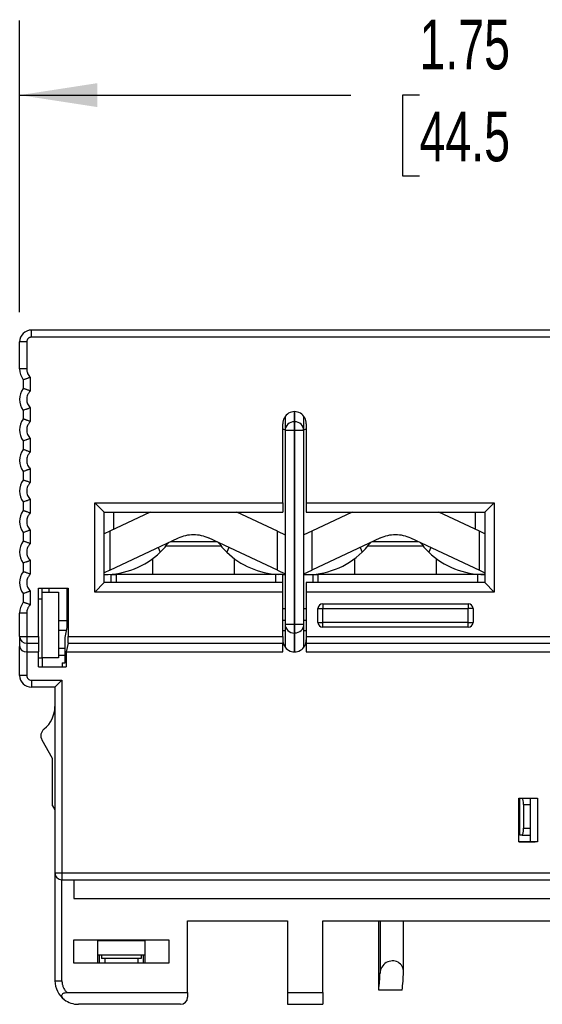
# Model space of a CAD drawing. Header units: inches. Extents: x 0.2 to 10.8, y 0.2 to 8.2.
# Tile 3 of 14: x 2.45 to 3.326, y 2.473 to 4.123. Entities that reach past the tile are written whole.
import ezdxf

# ---------------------------------------------------------------- set-up
doc = ezdxf.new("R2010")
doc.units = ezdxf.units.IN
doc.header["$MEASUREMENT"] = 0
doc.layers.add('DIMENSIONS', color=140, linetype='Continuous', lineweight=25)
doc.styles.add('SLDTEXTSTYLE0', font='TXT', dxfattribs={"width": 0.7})
doc.dimstyles.new('SLDDIMSTYLE0', dxfattribs={"dimtxt": 0.084961, "dimasz": 0.13, "dimexe": 0, "dimexo": 0.0625, "dimgap": 0.02124, "dimtad": 0, "dimtih": 1, "dimtoh": 1, "dimrnd": 1e-09, "dimzin": 12, "dimdsep": 46, "dimtxsty": 'SLDTEXTSTYLE0', "dimsah": 1, "dimcen": 0.09, "dimadec": 0, "dimazin": 3, "dimtfac": 1, "dimtofl": 0, "dimtmove": 0, "dimatfit": 3, "dimfxl": 0, "dimfrac": 2, "dimtolj": 1, "dimtzin": 12, "dimarcsym": 0})

# ---------------------------------------------------------------- blocks, each defined once
blk = doc.blocks.new('_D')
at = {"layer": 'DIMENSIONS'}
for p, q in [((2.4498, 3.6332), (2.4498, 4.1217)), ((4.2018, 3.6332), (4.2018, 4.1217)), ((2.4498, 3.9967), (3.0048, 3.9967)), ((3.1199, 3.9967), (3.0914, 3.9967)), ((3.0914, 3.9967), (3.0914, 3.8616)), ((3.3724, 3.9967), (3.4009, 3.9967)), ((3.4009, 3.9967), (3.4009, 3.8616)), ((4.2018, 3.9967), (3.4875, 3.9967)), ((3.0914, 3.8616), (3.1199, 3.8616)), ((3.4009, 3.8616), (3.3724, 3.8616))]:
    blk.add_line(p, q, dxfattribs=at)
for points in [[(2.4498, 3.9967), (2.5798, 3.9767), (2.5798, 4.0167)], [(4.2018, 3.9967), (4.0718, 4.0167), (4.0718, 3.9767)]]:
    blk.add_solid(points, dxfattribs=at)
at = {"layer": 'DIMENSIONS', "char_height": 0.08333, "attachment_point": 1, "style": 'SLDTEXTSTYLE0'}
for s, insert in [('1.75', (3.1199, 4.1231)), ('44.5', (3.1199, 3.9691))]:
    blk.add_mtext(s, dxfattribs=dict(at, insert=insert))

msp = doc.modelspace()

# ---------------------------------------------------------------- linework, layer by layer
for p, q in [((4.1821, 3.6029), (2.4695, 3.6029)), ((2.4695, 3.591), (2.4695, 3.6029)), ((2.4498, 3.5379), (2.4498, 3.5832)), ((2.4617, 3.5832), (2.4498, 3.5832)), ((2.4617, 3.5832), (2.4617, 3.5379)), ((4.1821, 3.591), (2.4695, 3.591)), ((2.4617, 3.5379), (2.4498, 3.5379)), ((2.4558, 3.5195), (2.4558, 3.5051)), ((2.4676, 3.5238), (2.4676, 3.5008)), ((2.4558, 3.4684), (2.4558, 3.4539)), ((2.4676, 3.4727), (2.4676, 3.4496)), ((2.9103, 3.4494), (2.9103, 3.4662)), ((2.9107, 3.4662), (2.9107, 3.4494)), ((2.8947, 3.4545), (2.8947, 3.4344)), ((2.9103, 3.4438), (2.9103, 3.4494)), ((2.9103, 3.4494), (2.9107, 3.4494)), ((2.9107, 3.4494), (2.9107, 3.4344)), ((2.9262, 3.4344), (2.9262, 3.4545)), ((2.8908, 3.3135), (2.8908, 3.4458)), ((2.8908, 3.4372), (2.8947, 3.4355)), ((2.9103, 3.4344), (2.8947, 3.4344)), ((2.8947, 3.4344), (2.8947, 3.1103)), ((2.9103, 3.4344), (2.9103, 3.4438)), ((2.9103, 3.1103), (2.9103, 3.4344)), ((2.9107, 3.4344), (2.9103, 3.4344)), ((2.9217, 3.4344), (2.9107, 3.4344)), ((2.9107, 3.4344), (2.9107, 3.1103)), ((2.9262, 3.4344), (2.9217, 3.4344)), ((2.9262, 3.4355), (2.9302, 3.4372)), ((2.9262, 3.1103), (2.9262, 3.4344)), ((2.9302, 3.4458), (2.9302, 3.3135)), ((2.4558, 3.4172), (2.4558, 3.4027)), ((2.4676, 3.4215), (2.4676, 3.3984)), ((2.4676, 3.3703), (2.4676, 3.3472)), ((2.4558, 3.366), (2.4558, 3.3515)), ((2.4676, 3.3191), (2.4676, 3.296)), ((2.4558, 3.3148), (2.4558, 3.3003)), ((2.5758, 3.3135), (2.8908, 3.3135)), ((2.5758, 3.1639), (2.5758, 3.3135)), ((2.5758, 3.3135), (2.5916, 3.2977)), ((2.8908, 3.3135), (2.8908, 3.2977)), ((2.9302, 3.3135), (3.2451, 3.3135)), ((2.9302, 3.3135), (2.9302, 3.2977)), ((3.2451, 3.3135), (3.2294, 3.2977)), ((3.2451, 3.3135), (3.2451, 3.1639)), ((2.5916, 3.1796), (2.5916, 3.2977)), ((2.5916, 3.2977), (2.8908, 3.2977)), ((2.6688, 3.2977), (2.6007, 3.2657)), ((2.6073, 3.2977), (2.6073, 3.2688)), ((2.8817, 3.2657), (2.8136, 3.2977)), ((2.9302, 3.2977), (3.2294, 3.2977)), ((3.0073, 3.2977), (2.9393, 3.2657)), ((3.2203, 3.2657), (3.1522, 3.2977)), ((3.2136, 3.2688), (3.2136, 3.2977)), ((3.2294, 3.2977), (3.2294, 3.1796)), ((2.4676, 3.2679), (2.4676, 3.2449)), ((2.4558, 3.2636), (2.4558, 3.2492)), ((2.6007, 3.2657), (2.5916, 3.2614)), ((2.6007, 3.2657), (2.6007, 3.2005)), ((2.6007, 3.2005), (2.7161, 3.2547)), ((2.8817, 3.2005), (2.7663, 3.2547)), ((2.8817, 3.2005), (2.8817, 3.2657)), ((2.8817, 3.2657), (2.8947, 3.2596)), ((2.9393, 3.2657), (2.9262, 3.2596)), ((2.9393, 3.2657), (2.9393, 3.2005)), ((3.0546, 3.2547), (2.9393, 3.2005)), ((3.1049, 3.2547), (3.2203, 3.2005)), ((3.2203, 3.2005), (3.2203, 3.2657)), ((3.2294, 3.2614), (3.2203, 3.2657)), ((2.6819, 3.2386), (2.6855, 3.2309)), ((2.7412, 3.2406), (2.6941, 3.2406)), ((2.7029, 3.2485), (2.7795, 3.2485)), ((2.7878, 3.2406), (2.7412, 3.2406)), ((2.8005, 3.2386), (2.7969, 3.2309)), ((3.0205, 3.2386), (3.0241, 3.2309)), ((3.1267, 3.2406), (3.0327, 3.2406)), ((3.0415, 3.2485), (3.1181, 3.2485)), ((3.1391, 3.2386), (3.1355, 3.2309)), ((2.6723, 3.2197), (2.6723, 3.1934)), ((2.8101, 3.1934), (2.8101, 3.2197)), ((3.0109, 3.2197), (3.0109, 3.1934)), ((3.1487, 3.1934), (3.1487, 3.2197)), ((2.4558, 3.2124), (2.4558, 3.198)), ((2.4676, 3.2167), (2.4676, 3.1937)), ((2.6007, 3.2005), (2.5916, 3.1962)), ((2.6034, 3.1796), (2.6034, 3.1934)), ((2.6034, 3.1934), (2.6113, 3.1934)), ((2.879, 3.1934), (2.6113, 3.1934)), ((2.6113, 3.1934), (2.6113, 3.1796)), ((2.879, 3.1796), (2.879, 3.1934)), ((2.8908, 3.1934), (2.879, 3.1934)), ((2.8817, 3.2005), (2.8947, 3.1943)), ((2.8908, 3.1796), (2.8908, 3.1934)), ((2.8908, 3.1932), (2.8947, 3.1933)), ((2.9262, 3.1943), (2.9393, 3.2005)), ((2.942, 3.1796), (2.942, 3.1934)), ((2.942, 3.1934), (2.9498, 3.1934)), ((3.2176, 3.1934), (2.9498, 3.1934)), ((2.9498, 3.1934), (2.9498, 3.1796)), ((3.2176, 3.1796), (3.2176, 3.1934)), ((3.2294, 3.1934), (3.2176, 3.1934)), ((3.2203, 3.2005), (3.2294, 3.1962)), ((2.4813, 3.1706), (2.5313, 3.1706)), ((2.4813, 3.0894), (2.4813, 3.1706)), ((2.4873, 3.1639), (2.4873, 3.1706)), ((2.4991, 3.1639), (2.4991, 3.1706)), ((2.5297, 3.1044), (2.5297, 3.1706)), ((2.5313, 3.1706), (2.5313, 3.0894)), ((2.5758, 3.1639), (2.5916, 3.1796)), ((2.8908, 3.1796), (2.5916, 3.1796)), ((2.8908, 3.1639), (2.8908, 3.1796)), ((3.2294, 3.1796), (2.9302, 3.1796)), ((2.9302, 3.1796), (2.9302, 3.1639)), ((3.2451, 3.1639), (3.2294, 3.1796)), ((2.4558, 3.1613), (2.4558, 3.1468)), ((2.4676, 3.1656), (2.4676, 3.1425)), ((2.4873, 3.1521), (2.4813, 3.1521)), ((2.4873, 3.1639), (2.4991, 3.1639)), ((2.4873, 3.0536), (2.4873, 3.1639)), ((2.4991, 3.1639), (2.5148, 3.1639)), ((2.5148, 3.1639), (2.5148, 3.1162)), ((2.8908, 3.1639), (2.5758, 3.1639)), ((2.8908, 3.0894), (2.8908, 3.1639)), ((2.9302, 3.1639), (2.9302, 3.0894)), ((3.2451, 3.1639), (2.9302, 3.1639)), ((2.8908, 3.1363), (2.8947, 3.1363)), ((2.9262, 3.1363), (2.9302, 3.1363)), ((2.9498, 3.1363), (2.9577, 3.1363)), ((2.9498, 3.1127), (2.9498, 3.1363)), ((2.9577, 3.1442), (2.9577, 3.1419)), ((2.9577, 3.1442), (3.2018, 3.1442)), ((2.9577, 3.1419), (2.9577, 3.1363)), ((2.9577, 3.1363), (3.2018, 3.1363)), ((2.9577, 3.1127), (2.9577, 3.1363)), ((3.2018, 3.1442), (3.2018, 3.1419)), ((3.2018, 3.1419), (3.2018, 3.1363)), ((3.2097, 3.1363), (3.2018, 3.1363)), ((3.2018, 3.1127), (3.2018, 3.1363)), ((3.2097, 3.1363), (3.2097, 3.1127)), ((2.4498, 3.0894), (2.4498, 3.1284)), ((2.4617, 3.1284), (2.4498, 3.1284)), ((2.4617, 3.1284), (2.4617, 3.0894)), ((2.5148, 3.1162), (2.5297, 3.1162)), ((2.5148, 3.1162), (2.5148, 3.0994)), ((2.5263, 3.0875), (2.5297, 3.1044)), ((2.8947, 3.1162), (2.8908, 3.1162)), ((2.8947, 3.1103), (2.9103, 3.1103)), ((2.8947, 3.1103), (2.8947, 3.0733)), ((2.9103, 3.1103), (2.9107, 3.1103)), ((2.9103, 3.1008), (2.9103, 3.1103)), ((2.9107, 3.1103), (2.9107, 3.0952)), ((2.9107, 3.1103), (2.9262, 3.1103)), ((2.9302, 3.1162), (2.9262, 3.1162)), ((2.9262, 3.0733), (2.9262, 3.1103)), ((2.9498, 3.1127), (2.9577, 3.1127)), ((2.9577, 3.1071), (2.9577, 3.1127)), ((3.2018, 3.1127), (2.9577, 3.1127)), ((2.9577, 3.1048), (2.9577, 3.1071)), ((3.2018, 3.1048), (2.9577, 3.1048)), ((3.2018, 3.1048), (3.2018, 3.1127)), ((3.2018, 3.1127), (3.2074, 3.1127)), ((3.2074, 3.1127), (3.2097, 3.1127)), ((2.4498, 3.0894), (2.4617, 3.0894)), ((2.4498, 3.0894), (2.4498, 3.0725)), ((2.4617, 3.0894), (2.4813, 3.0894)), ((2.4617, 3.0894), (2.4617, 3.0822)), ((2.4813, 3.0894), (2.4813, 3.078)), ((2.5287, 3.0994), (2.5148, 3.0994)), ((2.5148, 3.0994), (2.5148, 3.0694)), ((2.5263, 3.0454), (2.5263, 3.0875)), ((2.5313, 3.0894), (2.8908, 3.0894)), ((2.8908, 3.0994), (2.8947, 3.0994)), ((2.8908, 3.0894), (2.8908, 3.078)), ((2.9103, 3.0952), (2.9103, 3.1008)), ((2.9107, 3.0952), (2.9103, 3.0952)), ((2.9103, 3.0635), (2.9103, 3.0952)), ((2.9107, 3.0952), (2.9107, 3.0635)), ((2.9262, 3.0994), (2.9302, 3.0994)), ((2.9302, 3.0894), (3.7215, 3.0894)), ((2.9302, 3.0894), (2.9302, 3.078)), ((2.4498, 3.0241), (2.4498, 3.0725)), ((2.4617, 3.0822), (2.4617, 3.078)), ((2.4617, 3.078), (2.4813, 3.078)), ((2.4617, 3.078), (2.4617, 3.0635)), ((2.4813, 3.078), (2.4813, 3.0635)), ((2.5148, 3.0694), (2.5148, 3.0576)), ((2.5263, 3.0694), (2.5148, 3.0694)), ((2.5309, 3.078), (2.528, 3.0635)), ((2.5309, 3.078), (2.8908, 3.078)), ((2.8908, 3.0635), (2.8908, 3.078)), ((2.8947, 3.0733), (2.8947, 3.0716)), ((2.9262, 3.0716), (2.9262, 3.0733)), ((2.9302, 3.078), (3.7215, 3.078)), ((2.9302, 3.078), (2.9302, 3.0635)), ((2.4617, 3.0635), (2.4813, 3.0635)), ((2.4617, 3.0635), (2.4617, 3.0241)), ((2.4813, 3.0387), (2.4813, 3.0635)), ((2.4813, 3.0536), (2.4873, 3.0536)), ((2.5148, 3.0536), (2.4873, 3.0536)), ((2.4873, 3.0536), (2.4873, 3.0387)), ((2.5263, 3.0576), (2.5148, 3.0576)), ((2.5148, 3.0576), (2.5148, 3.0536)), ((2.528, 3.0635), (2.528, 3.0387)), ((2.528, 3.0635), (2.8908, 3.0635)), ((2.9302, 3.0635), (3.7215, 3.0635)), ((2.4813, 3.0387), (2.528, 3.0387)), ((2.5211, 3.0454), (2.5211, 3.0387)), ((2.5211, 3.0454), (2.5263, 3.0454)), ((2.4617, 3.0241), (2.4498, 3.0241)), ((2.4695, 3.0162), (2.5207, 3.0162)), ((2.4695, 3.0162), (2.4695, 3.0044)), ((2.5089, 3.0044), (2.4695, 3.0044)), ((2.5089, 3.0044), (2.5207, 3.0162)), ((2.5089, 3.0044), (2.5089, 2.6934)), ((2.5207, 3.0162), (2.5207, 2.6934)), ((2.505, 2.8849), (2.4873, 2.9156)), ((2.505, 2.8056), (2.505, 2.8849)), ((2.505, 2.8056), (2.5089, 2.7988)), ((3.2865, 2.745), (3.2865, 2.8186)), ((3.2865, 2.8186), (3.318, 2.8186)), ((3.2884, 2.8181), (3.2865, 2.8181)), ((3.2884, 2.7564), (3.2884, 2.8181)), ((3.2943, 2.8076), (3.3061, 2.8076)), ((3.2943, 2.8076), (3.2943, 2.7682)), ((3.3061, 2.8076), (3.3061, 2.8186)), ((3.314, 2.8181), (3.3061, 2.8181)), ((3.3061, 2.7682), (3.3061, 2.8076)), ((3.314, 2.8173), (3.314, 2.8181)), ((3.318, 2.8186), (3.318, 2.745)), ((3.2918, 2.7564), (3.2884, 2.7564)), ((3.2918, 2.7564), (3.3061, 2.7564)), ((3.2943, 2.7682), (3.3061, 2.7682)), ((3.3061, 2.7564), (3.3061, 2.7682)), ((3.3061, 2.7455), (3.3061, 2.7564)), ((3.2865, 2.7455), (3.314, 2.7455)), ((3.318, 2.745), (3.2865, 2.745)), ((3.314, 2.7455), (3.314, 2.7465)), ((2.5089, 2.6934), (2.5207, 2.6934)), ((2.5089, 2.6934), (2.5089, 2.5123)), ((2.5207, 2.6934), (2.5207, 2.6816)), ((2.5207, 2.6934), (4.131, 2.6934)), ((2.5207, 2.6816), (4.131, 2.6816)), ((2.5207, 2.5123), (2.5207, 2.6816)), ((2.5404, 2.6816), (2.5404, 2.6501)), ((2.5404, 2.6501), (4.1428, 2.6501)), ((2.7313, 2.6127), (2.8987, 2.6127)), ((2.7313, 2.4926), (2.7313, 2.6127)), ((2.8987, 2.6127), (2.8987, 2.4926)), ((2.9577, 2.6127), (3.6939, 2.6127)), ((2.9577, 2.4926), (2.9577, 2.6127)), ((3.0517, 2.4972), (3.0517, 2.6127)), ((3.0539, 2.6127), (3.0539, 2.5254)), ((3.0932, 2.5276), (3.0932, 2.6127)), ((2.5404, 2.5812), (2.6998, 2.5812)), ((2.5404, 2.5418), (2.5404, 2.5812)), ((2.5808, 2.5418), (2.5808, 2.5812)), ((2.6595, 2.5792), (2.5808, 2.5792)), ((2.5833, 2.5792), (2.5833, 2.5812)), ((2.5867, 2.5812), (2.5867, 2.5792)), ((2.6536, 2.5812), (2.6536, 2.5792)), ((2.6569, 2.5792), (2.6569, 2.5812)), ((2.6595, 2.5812), (2.6595, 2.5418)), ((2.6998, 2.5812), (2.6998, 2.5418)), ((2.6998, 2.5418), (2.5404, 2.5418)), ((2.5808, 2.5556), (2.6595, 2.5556)), ((2.5833, 2.5556), (2.5833, 2.5418)), ((2.5867, 2.5556), (2.5867, 2.5497)), ((2.6536, 2.5497), (2.5867, 2.5497)), ((2.5926, 2.5497), (2.5926, 2.5418)), ((2.6477, 2.5497), (2.6477, 2.5418)), ((2.6536, 2.5556), (2.6536, 2.5497)), ((2.6569, 2.5556), (2.6569, 2.5418)), ((2.5089, 2.5123), (2.5207, 2.5123)), ((2.529, 2.4926), (2.7313, 2.4926)), ((2.7313, 2.4926), (2.7313, 2.4847)), ((2.8987, 2.4926), (2.9577, 2.4926)), ((2.8987, 2.4926), (2.8987, 2.4729)), ((2.9577, 2.4926), (2.9577, 2.4729)), ((3.0516, 2.4972), (3.0516, 2.4966)), ((3.0516, 2.4966), (3.0517, 2.4966)), ((3.091, 2.4966), (3.0517, 2.4966)), ((2.7195, 2.4729), (2.5483, 2.4729)), ((2.8987, 2.4729), (2.9577, 2.4729))]:
    msp.add_line(p, q)
for centre, radius, start, end in [((2.4695, 3.5832), 0.0197, 90, 180), ((2.4813, 3.5379), 0.0315, 180, 215.6591), ((2.4813, 3.4867), 0.0315, 144.3409, 215.6591), ((2.4813, 3.4355), 0.0315, 144.3409, 215.6591), ((2.91, 3.4341), 0.0153, 89.0242, 178.9898), ((2.9109, 3.4341), 0.0153, 1.0102, 90.9758), ((2.4813, 3.3843), 0.0315, 144.3409, 215.6591), ((2.4813, 3.3332), 0.0315, 144.3409, 215.6591), ((2.4813, 3.282), 0.0315, 144.3409, 215.6591), ((2.4813, 3.2308), 0.0315, 144.3409, 215.6591), ((2.5924, 3.3271), 0.1339, 269.643, 314.063), ((2.89, 3.3271), 0.1339, 225.937, 267.114), ((2.931, 3.3271), 0.1339, 267.9574, 314.063), ((3.2285, 3.3271), 0.1339, 225.937, 270.357), ((2.4813, 3.1796), 0.0315, 144.3409, 215.6591), ((2.4813, 3.1284), 0.0315, 144.3409, 180), ((2.9577, 3.1363), 0.00787, 90, 180), ((3.2018, 3.1363), 0.00787, 0, 90), ((2.91, 3.1105), 0.0153, 181.0102, 270.9758), ((2.9115, 3.1103), 0.0148, 313.759, 359.8192), ((2.9577, 3.1127), 0.00787, 180, 270), ((3.2018, 3.1127), 0.00787, 270, 0), ((2.4615, 3.0896), 0.0116, 181.0102, 270.9758), ((2.9107, 3.1111), 0.0158, 269.8371, 313.7756), ((2.4695, 3.0241), 0.0197, 180, 270), ((2.4607, 2.9721), 0.0482, 308.6558, 0), ((2.5, 2.9229), 0.0147, 128.6558, 210), ((2.5207, 2.6934), 0.0118, 180, 225), ((2.5207, 2.6934), 0.0118, 225, 270), ((2.5483, 2.5123), 0.0394, 180, 233.1301), ((2.5483, 2.5123), 0.0394, 233.1301, 270), ((2.7195, 2.4847), 0.0118, 270, 0)]:
    msp.add_arc(centre, radius, start, end)
for centre, major_axis, ratio, start_param, end_param in [((2.9105, 3.4458), (0, -0.0204), 0.965926, 1.570796, 4.712389), ((2.9103, 3.4545), (0, 0.0161), 0.965926, 1.299452, 1.570796), ((2.9107, 3.4545), (0, -0.0161), 0.965926, 1.570796, 1.84214), ((2.5307, 3.0894), (0, 0.0118), 0.052805, 3.403392, 4.712389), ((2.4617, 3.0725), (0.0118, 0), 0.767327, 3.141593, 4.712389), ((2.9105, 3.0839), (0, -0.0204), 0.965926, 4.712389, 7.853982), ((2.9103, 3.0733), (0, 0.0161), 0.965926, 1.570796, 1.681531), ((2.9107, 3.0733), (0, -0.0161), 0.965926, 1.460062, 1.570796), ((3.2918, 2.8076), (0, 0.0118), 0.214286, 4.712389, 5.915977), ((3.2918, 2.7682), (0, 0.0118), 0.214286, 3.141593, 4.712389), ((3.0735, 2.5261), (0.0144, 0.0144), 0.927991, 5.495391, 8.636984), ((2.6585, 2.5116), (0.29, 0.29), 0.927991, 5.424062, 5.495391), ((2.6585, 2.5116), (0.3189, 0.3189), 0.927991, 5.425855, 5.495391)]:
    msp.add_ellipse(centre, major_axis=major_axis, ratio=ratio, start_param=start_param, end_param=end_param)
for points, knots in [([(2.4695, 3.591), (2.469, 3.591), (2.468, 3.591), (2.4665, 3.5905), (2.4651, 3.5898), (2.4636, 3.5885), (2.462, 3.5863), (2.4618, 3.5842), (2.4617, 3.5832)], [0, 0, 0, 0, 0.1271995, 0.2497457, 0.3726998, 0.5010746, 0.7497435, 1, 1, 1, 1]), ([(2.4617, 3.5379), (2.4617, 3.537), (2.4618, 3.5353), (2.4623, 3.5327), (2.4633, 3.5299), (2.4649, 3.5267), (2.4667, 3.5248), (2.4676, 3.5238)], [0, 0, 0, 0, 0.16657, 0.332321, 0.500198, 0.749369, 1, 1, 1, 1]), ([(2.4676, 3.5238), (2.4669, 3.5236), (2.4657, 3.523), (2.4638, 3.5223), (2.4622, 3.5217), (2.4607, 3.5212), (2.4586, 3.5205), (2.4563, 3.5197), (2.4559, 3.5196), (2.4558, 3.5195)], [0, 0, 0, 0, 0.109535, 0.214071, 0.313686, 0.408473, 0.498538, 0.753893, 1, 1, 1, 1]), ([(2.4676, 3.5008), (2.4669, 3.5011), (2.4655, 3.5016), (2.4634, 3.5024), (2.4614, 3.5031), (2.4596, 3.5038), (2.458, 3.5043), (2.4567, 3.5047), (2.4559, 3.505), (2.4558, 3.5051), (2.4558, 3.5051)], [0, 0, 0, 0, 0.1161957, 0.2351783, 0.3566472, 0.4803946, 0.6063656, 0.7347012, 0.8657445, 1, 1, 1, 1]), ([(2.4676, 3.5008), (2.467, 3.5001), (2.4658, 3.4989), (2.4643, 3.4967), (2.463, 3.494), (2.4619, 3.4906), (2.4615, 3.4867), (2.4619, 3.4828), (2.4631, 3.4791), (2.4649, 3.4756), (2.4667, 3.4736), (2.4676, 3.4727)], [0, 0, 0, 0, 0.082965, 0.16586, 0.250139, 0.373673, 0.500084, 0.623615, 0.750026, 0.874287, 1, 1, 1, 1]), ([(2.4676, 3.4727), (2.4669, 3.4724), (2.4657, 3.4719), (2.4638, 3.4712), (2.4622, 3.4705), (2.4607, 3.47), (2.4586, 3.4693), (2.4563, 3.4685), (2.4559, 3.4684), (2.4558, 3.4684)], [0, 0, 0, 0, 0.109535, 0.214071, 0.313686, 0.408473, 0.498538, 0.753893, 1, 1, 1, 1]), ([(2.4676, 3.4496), (2.4669, 3.4499), (2.4655, 3.4504), (2.4634, 3.4512), (2.4614, 3.452), (2.4596, 3.4526), (2.458, 3.4531), (2.4567, 3.4536), (2.4559, 3.4538), (2.4558, 3.4539), (2.4558, 3.4539)], [0, 0, 0, 0, 0.116196, 0.235178, 0.356647, 0.480395, 0.606366, 0.734701, 0.865745, 1, 1, 1, 1]), ([(2.4676, 3.4496), (2.467, 3.449), (2.4658, 3.4477), (2.4643, 3.4455), (2.463, 3.4428), (2.4619, 3.4395), (2.4615, 3.4356), (2.4619, 3.4316), (2.4631, 3.4279), (2.4649, 3.4244), (2.4667, 3.4224), (2.4676, 3.4215)], [0, 0, 0, 0, 0.082965, 0.16586, 0.250139, 0.373673, 0.500084, 0.623615, 0.750026, 0.874287, 1, 1, 1, 1]), ([(2.4676, 3.4215), (2.4669, 3.4212), (2.4657, 3.4207), (2.4638, 3.42), (2.4622, 3.4194), (2.4607, 3.4188), (2.4586, 3.4181), (2.4563, 3.4174), (2.4559, 3.4172), (2.4558, 3.4172)], [0, 0, 0, 0, 0.109535, 0.214071, 0.313686, 0.408473, 0.498538, 0.753893, 1, 1, 1, 1]), ([(2.4676, 3.3984), (2.4669, 3.3987), (2.4655, 3.3993), (2.4634, 3.4001), (2.4614, 3.4008), (2.4596, 3.4014), (2.458, 3.402), (2.4567, 3.4024), (2.4559, 3.4027), (2.4558, 3.4027), (2.4558, 3.4027)], [0, 0, 0, 0, 0.1161957, 0.2351783, 0.3566472, 0.4803946, 0.6063656, 0.7347012, 0.8657445, 1, 1, 1, 1]), ([(2.4676, 3.3984), (2.467, 3.3978), (2.4658, 3.3965), (2.4643, 3.3943), (2.463, 3.3916), (2.4619, 3.3883), (2.4615, 3.3844), (2.4619, 3.3804), (2.4631, 3.3767), (2.4649, 3.3732), (2.4667, 3.3713), (2.4676, 3.3703)], [0, 0, 0, 0, 0.0829651, 0.1658602, 0.2501394, 0.3736726, 0.5000838, 0.6236146, 0.7500259, 0.8742872, 1, 1, 1, 1]), ([(2.4676, 3.3703), (2.4669, 3.37), (2.4657, 3.3695), (2.4638, 3.3688), (2.4622, 3.3682), (2.4607, 3.3676), (2.4586, 3.3669), (2.4563, 3.3662), (2.4559, 3.366), (2.4558, 3.366)], [0, 0, 0, 0, 0.109535, 0.214071, 0.313686, 0.408473, 0.498538, 0.753893, 1, 1, 1, 1]), ([(2.4676, 3.3472), (2.4669, 3.3475), (2.4655, 3.3481), (2.4634, 3.3489), (2.4614, 3.3496), (2.4596, 3.3502), (2.458, 3.3508), (2.4567, 3.3512), (2.4559, 3.3515), (2.4558, 3.3515), (2.4558, 3.3515)], [0, 0, 0, 0, 0.116196, 0.235178, 0.356647, 0.480395, 0.606366, 0.734701, 0.865745, 1, 1, 1, 1]), ([(2.4676, 3.3472), (2.467, 3.3466), (2.4658, 3.3453), (2.4643, 3.3432), (2.463, 3.3405), (2.4619, 3.3371), (2.4615, 3.3332), (2.4619, 3.3293), (2.4631, 3.3255), (2.4649, 3.322), (2.4667, 3.3201), (2.4676, 3.3191)], [0, 0, 0, 0, 0.0829651, 0.1658602, 0.2501394, 0.3736726, 0.5000838, 0.6236146, 0.7500259, 0.8742872, 1, 1, 1, 1]), ([(2.4676, 3.3191), (2.4669, 3.3188), (2.4657, 3.3183), (2.4638, 3.3176), (2.4622, 3.317), (2.4607, 3.3165), (2.4586, 3.3157), (2.4563, 3.315), (2.4559, 3.3149), (2.4558, 3.3148)], [0, 0, 0, 0, 0.1095346, 0.2140705, 0.3136864, 0.4084735, 0.4985376, 0.7538927, 1, 1, 1, 1]), ([(2.4676, 3.296), (2.4669, 3.2963), (2.4655, 3.2969), (2.4634, 3.2977), (2.4614, 3.2984), (2.4596, 3.2991), (2.458, 3.2996), (2.4567, 3.3), (2.4559, 3.3003), (2.4558, 3.3003), (2.4558, 3.3003)], [0, 0, 0, 0, 0.116196, 0.235178, 0.356647, 0.480395, 0.606366, 0.734701, 0.865745, 1, 1, 1, 1]), ([(2.4676, 3.296), (2.467, 3.2954), (2.4658, 3.2942), (2.4643, 3.292), (2.463, 3.2893), (2.4619, 3.2859), (2.4615, 3.282), (2.4619, 3.2781), (2.4631, 3.2743), (2.4649, 3.2708), (2.4667, 3.2689), (2.4676, 3.2679)], [0, 0, 0, 0, 0.082965, 0.16586, 0.250139, 0.373673, 0.500084, 0.623615, 0.750026, 0.874287, 1, 1, 1, 1]), ([(2.4676, 3.2679), (2.4669, 3.2677), (2.4657, 3.2671), (2.4638, 3.2664), (2.4622, 3.2658), (2.4607, 3.2653), (2.4586, 3.2646), (2.4563, 3.2638), (2.4559, 3.2637), (2.4558, 3.2636)], [0, 0, 0, 0, 0.109535, 0.214071, 0.313686, 0.408473, 0.498538, 0.753893, 1, 1, 1, 1]), ([(2.7161, 3.2547), (2.72, 3.2566), (2.7241, 3.258), (2.7325, 3.2598), (2.7369, 3.2603), (2.7498, 3.2603), (2.7584, 3.2584), (2.7663, 3.2547)], [0, 0, 0, 0, 0.25, 0.25, 0.5, 0.5, 1, 1, 1, 1]), ([(3.0546, 3.2547), (3.0586, 3.2566), (3.0627, 3.258), (3.0711, 3.2598), (3.0754, 3.2603), (3.0884, 3.2603), (3.097, 3.2584), (3.1049, 3.2547)], [0, 0, 0, 0, 0.25, 0.25, 0.5, 0.5, 1, 1, 1, 1]), ([(2.4676, 3.2449), (2.4669, 3.2451), (2.4655, 3.2457), (2.4634, 3.2465), (2.4614, 3.2472), (2.4596, 3.2479), (2.458, 3.2484), (2.4567, 3.2488), (2.4559, 3.2491), (2.4558, 3.2491), (2.4558, 3.2492)], [0, 0, 0, 0, 0.116196, 0.235178, 0.356647, 0.480395, 0.606366, 0.734701, 0.865745, 1, 1, 1, 1]), ([(2.4676, 3.2449), (2.467, 3.2442), (2.4658, 3.243), (2.4643, 3.2408), (2.463, 3.2381), (2.4619, 3.2347), (2.4615, 3.2308), (2.4619, 3.2269), (2.4631, 3.2232), (2.4649, 3.2196), (2.4667, 3.2177), (2.4676, 3.2167)], [0, 0, 0, 0, 0.082965, 0.16586, 0.250139, 0.373673, 0.500084, 0.623615, 0.750026, 0.874287, 1, 1, 1, 1]), ([(2.6855, 3.2309), (2.6894, 3.2347), (2.693, 3.2386), (2.6981, 3.2449), (2.6997, 3.247), (2.6997, 3.247)], [0, 0, 0, 0, 0.5, 0.5, 1, 1, 1, 1]), ([(2.7827, 3.247), (2.7827, 3.247), (2.7843, 3.2449), (2.7894, 3.2386), (2.793, 3.2347), (2.7969, 3.2309)], [0, 0, 0, 0, 0.5, 0.5, 1, 1, 1, 1]), ([(3.0241, 3.2309), (3.028, 3.2347), (3.0315, 3.2386), (3.0367, 3.2449), (3.0383, 3.247), (3.0383, 3.247)], [0, 0, 0, 0, 0.5, 0.5, 1, 1, 1, 1]), ([(3.1213, 3.247), (3.1213, 3.247), (3.1228, 3.2449), (3.128, 3.2386), (3.1316, 3.2347), (3.1355, 3.2309)], [0, 0, 0, 0, 0.5, 0.5, 1, 1, 1, 1]), ([(2.4676, 3.2167), (2.4669, 3.2165), (2.4657, 3.216), (2.4638, 3.2153), (2.4622, 3.2146), (2.4607, 3.2141), (2.4586, 3.2134), (2.4563, 3.2126), (2.4559, 3.2125), (2.4558, 3.2124)], [0, 0, 0, 0, 0.109535, 0.214071, 0.313686, 0.408473, 0.498538, 0.753893, 1, 1, 1, 1]), ([(2.4676, 3.1937), (2.4669, 3.194), (2.4655, 3.1945), (2.4634, 3.1953), (2.4614, 3.1961), (2.4596, 3.1967), (2.458, 3.1972), (2.4567, 3.1977), (2.4559, 3.1979), (2.4558, 3.198), (2.4558, 3.198)], [0, 0, 0, 0, 0.116196, 0.235178, 0.356647, 0.480395, 0.606366, 0.734701, 0.865745, 1, 1, 1, 1]), ([(2.4676, 3.1937), (2.467, 3.1931), (2.4658, 3.1918), (2.4643, 3.1896), (2.463, 3.1869), (2.4619, 3.1836), (2.4615, 3.1797), (2.4619, 3.1757), (2.4631, 3.172), (2.4649, 3.1685), (2.4667, 3.1665), (2.4676, 3.1656)], [0, 0, 0, 0, 0.082965, 0.16586, 0.250139, 0.373673, 0.500084, 0.623615, 0.750026, 0.874287, 1, 1, 1, 1]), ([(2.4676, 3.1656), (2.4669, 3.1653), (2.4657, 3.1648), (2.4638, 3.1641), (2.4622, 3.1635), (2.4607, 3.1629), (2.4586, 3.1622), (2.4563, 3.1614), (2.4559, 3.1613), (2.4558, 3.1613)], [0, 0, 0, 0, 0.109535, 0.214071, 0.313686, 0.408473, 0.498538, 0.753893, 1, 1, 1, 1]), ([(2.4676, 3.1425), (2.4669, 3.1428), (2.4655, 3.1434), (2.4634, 3.1441), (2.4614, 3.1449), (2.4596, 3.1455), (2.458, 3.1461), (2.4567, 3.1465), (2.4559, 3.1467), (2.4558, 3.1468), (2.4558, 3.1468)], [0, 0, 0, 0, 0.116196, 0.235178, 0.356647, 0.480395, 0.606366, 0.734701, 0.865745, 1, 1, 1, 1]), ([(2.4676, 3.1425), (2.467, 3.1419), (2.4658, 3.1406), (2.4643, 3.1384), (2.463, 3.1357), (2.4619, 3.1324), (2.4617, 3.1298), (2.4617, 3.1284)], [0, 0, 0, 0, 0.16657, 0.332321, 0.500198, 0.749369, 1, 1, 1, 1]), ([(2.4617, 3.0241), (2.4617, 3.0236), (2.4617, 3.0226), (2.4622, 3.0211), (2.4629, 3.0197), (2.4642, 3.0181), (2.4664, 3.0165), (2.4685, 3.0163), (2.4695, 3.0162)], [0, 0, 0, 0, 0.127199, 0.249746, 0.3727, 0.501075, 0.749743, 1, 1, 1, 1]), ([(2.5207, 2.5123), (2.5207, 2.5114), (2.5208, 2.5096), (2.5212, 2.5069), (2.5219, 2.5042), (2.5231, 2.5008), (2.5253, 2.4967), (2.5277, 2.494), (2.529, 2.4926)], [0, 0, 0, 0, 0.125139, 0.249404, 0.374038, 0.500277, 0.749409, 1, 1, 1, 1]), ([(2.5247, 2.4808), (2.5233, 2.4818), (2.5222, 2.4829), (2.5207, 2.4854), (2.5202, 2.4868), (2.5208, 2.4895), (2.5218, 2.4908), (2.525, 2.4924), (2.527, 2.4926), (2.529, 2.4926)], [0, 0, 0, 0, 0.25, 0.25, 0.5, 0.5, 0.75, 0.75, 1, 1, 1, 1])]:
    msp.add_open_spline(points, degree=3, knots=knots)
msp.add_open_spline([(3.0517, 2.4966), (3.0517, 2.4968), (3.0517, 2.497), (3.0517, 2.4972)], degree=3)

# ---------------------------------------------------------------- dimensions: what is measured, and where the dimension line sits
at = {"layer": 'DIMENSIONS'}
dim = msp.add_linear_dim(base=(4.2018, 3.9967), p1=(2.4498, 3.5832), p2=(4.2018, 3.5832), dimstyle='SLDDIMSTYLE0', dxfattribs=at)
dim.commit()
dim.dimension.update_dxf_attribs({"geometry": '_D', "text_midpoint": (3.2462, 3.9967), "dimtype": 160})

doc.saveas('drawing.dxf')
